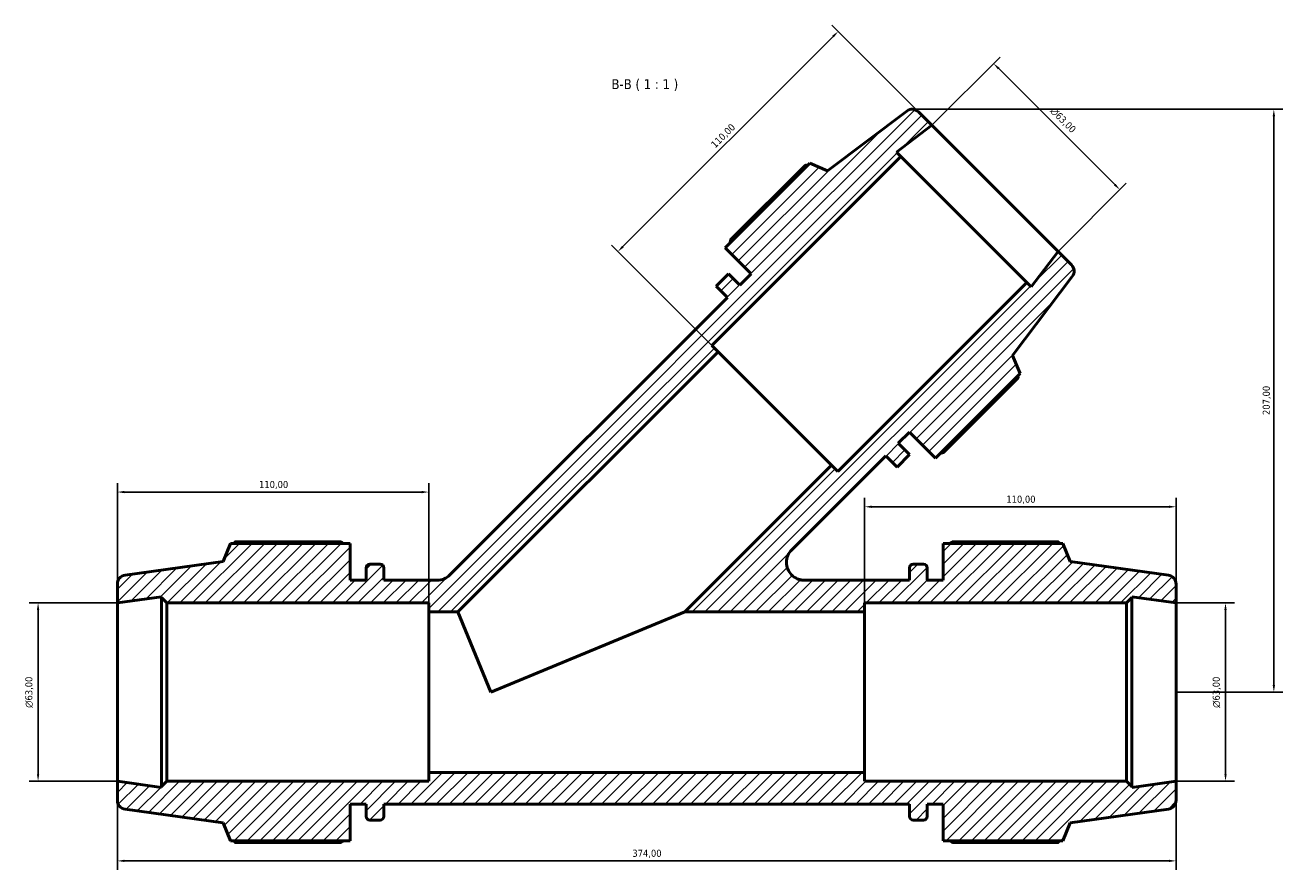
# Model space of a CAD drawing. Header units: millimetres. Extents: x 0 to 914, y 0 to 1132.
# Tile 7 of 7: x 271 to 716, y 833 to 1132. Entities that reach past the tile are written whole.
import ezdxf

# ---------------------------------------------------------------- set-up
doc = ezdxf.new("R2010")
doc.units = ezdxf.units.MM
for name, color, linetype, lineweight in [('Dimension (ISO)', 7, 'Continuous', 25), ('Hatch (ISO)', 7, 'Continuous', 18), ('Symbol (ISO)', 7, 'Continuous', 25), ('Visible (ISO)', 7, 'Continuous', 50)]:
    doc.layers.add(name, color=color, linetype=linetype, lineweight=lineweight)
doc.styles.add('Label Text (ISO)', font='tahoma.ttf')
doc.styles.add('Note Text (ISO)', font='tahoma.ttf')
doc.dimstyles.new('Default (ISO)', dxfattribs={"dimtxt": 2.5, "dimasz": 2.5, "dimexe": 3.175, "dimexo": 0, "dimgap": 0.762, "dimtad": 1, "dimrnd": 1e-08, "dimzin": 0, "dimtxsty": 'Note Text (ISO)', "dimcen": 0.09, "dimdle": 10, "dimclrd": 256, "dimclre": 256, "dimclrt": 256, "dimazin": 0, "dimtfac": 1.40208, "dimtmove": 0, "dimatfit": 3, "dimfxl": 1, "dimtolj": 1, "dimtzin": 0, "dimlwd": -1, "dimlwe": -1, "dimarcsym": 0})

# ---------------------------------------------------------------- blocks, each defined once
blk = doc.blocks.new('*D7')
at = {"layer": 'Defpoints', "color": 0, "transparency": 16777216}
for p in [(678.03, 927.8), (678.03, 864.8), (695.52, 864.8)]:
    blk.add_point(p, dxfattribs=at)
at = {"layer": 'Dimension (ISO)', "transparency": 16777216}
for p, q in [((678.03, 927.8), (698.69, 927.8)), ((695.52, 925.3), (695.52, 867.3)), ((678.03, 864.8), (698.69, 864.8))]:
    blk.add_line(p, q, dxfattribs=at)
for points in [[(695.1, 925.3), (695.93, 925.3), (695.52, 927.8)], [(695.1, 867.3), (695.93, 867.3), (695.52, 864.8)]]:
    blk.add_solid(points, dxfattribs=at)
at = {"layer": 'Dimension (ISO)', "color": 232, "true_color": 0xca0064, "transparency": 16777216, "insert": (690.99, 890.74), "char_height": 2.5, "attachment_point": 1, "rotation": 90, "style": 'Note Text (ISO)'}
blk.add_mtext('\\A1;\\fAIGDT|b0|i0;\\H2.5000;\\ln\\fTahoma|b0|i0;\\H2.5000;63,00', dxfattribs=at)
blk = doc.blocks.new('*D8')
at = {"layer": 'Defpoints', "color": 0, "transparency": 16777216}
for p in [(304.03, 927.8), (276.03, 864.8), (304.03, 864.8)]:
    blk.add_point(p, dxfattribs=at)
at = {"layer": 'Dimension (ISO)', "transparency": 16777216}
for p, q in [((304.03, 927.8), (272.86, 927.8)), ((276.03, 925.3), (276.03, 867.3)), ((304.03, 864.8), (272.86, 864.8))]:
    blk.add_line(p, q, dxfattribs=at)
for points in [[(275.61, 925.3), (276.45, 925.3), (276.03, 927.8)], [(275.61, 867.3), (276.45, 867.3), (276.03, 864.8)]]:
    blk.add_solid(points, dxfattribs=at)
at = {"layer": 'Dimension (ISO)', "color": 232, "true_color": 0xca0064, "transparency": 16777216, "insert": (271.51, 890.74), "char_height": 2.5, "attachment_point": 1, "rotation": 90, "style": 'Note Text (ISO)'}
blk.add_mtext('\\A1;\\fAIGDT|b0|i0;\\H2.5000;\\ln\\fTahoma|b0|i0;\\H2.5000;63,00', dxfattribs=at)
blk = doc.blocks.new('*D9')
at = {"layer": 'Defpoints', "color": 0, "transparency": 16777216}
for p in [(414.03, 967), (304.03, 927.8), (414.03, 924.65)]:
    blk.add_point(p, dxfattribs=at)
at = {"layer": 'Dimension (ISO)', "transparency": 16777216}
for p, q in [((304.03, 927.8), (304.03, 970.17)), ((414.03, 924.65), (414.03, 970.17)), ((306.53, 967), (411.53, 967))]:
    blk.add_line(p, q, dxfattribs=at)
for points in [[(306.53, 967.42), (306.53, 966.58), (304.03, 967)], [(411.53, 967.42), (411.53, 966.58), (414.03, 967)]]:
    blk.add_solid(points, dxfattribs=at)
at = {"layer": 'Dimension (ISO)', "color": 232, "true_color": 0xca0064, "transparency": 16777216, "insert": (354.08, 970.93), "char_height": 2.5, "attachment_point": 1, "style": 'Note Text (ISO)'}
blk.add_mtext('\\A1;110,00', dxfattribs=at)
blk = doc.blocks.new('*D10')
at = {"layer": 'Defpoints', "color": 0, "transparency": 16777216}
for p in [(678.03, 961.8), (568.03, 924.65), (678.03, 927.8)]:
    blk.add_point(p, dxfattribs=at)
at = {"layer": 'Dimension (ISO)', "transparency": 16777216}
for p, q in [((568.03, 924.65), (568.03, 964.97)), ((678.03, 927.8), (678.03, 964.97)), ((570.53, 961.8), (675.53, 961.8))]:
    blk.add_line(p, q, dxfattribs=at)
for points in [[(570.53, 962.21), (570.53, 961.38), (568.03, 961.8)], [(675.53, 962.21), (675.53, 961.38), (678.03, 961.8)]]:
    blk.add_solid(points, dxfattribs=at)
at = {"layer": 'Dimension (ISO)', "color": 232, "true_color": 0xca0064, "transparency": 16777216, "insert": (618.08, 965.73), "char_height": 2.5, "attachment_point": 1, "style": 'Note Text (ISO)'}
blk.add_mtext('\\A1;110,00', dxfattribs=at)
blk = doc.blocks.new('*D11')
at = {"layer": 'Defpoints', "color": 0, "transparency": 16777216}
for p in [(591.8, 1096.62), (658.17, 1073.89), (636.35, 1052.07)]:
    blk.add_point(p, dxfattribs=at)
at = {"layer": 'Dimension (ISO)', "transparency": 16777216}
for p, q in [((591.8, 1096.62), (615.87, 1120.68)), ((615.39, 1116.67), (656.4, 1075.65)), ((636.35, 1052.07), (660.41, 1076.13))]:
    blk.add_line(p, q, dxfattribs=at)
for points in [[(615.68, 1116.96), (615.09, 1116.37), (613.62, 1118.43)], [(656.7, 1075.95), (656.11, 1075.36), (658.17, 1073.89)]]:
    blk.add_solid(points, dxfattribs=at)
at = {"layer": 'Dimension (ISO)', "color": 232, "true_color": 0xca0064, "transparency": 16777216, "insert": (635.17, 1103.29), "char_height": 2.5, "attachment_point": 1, "rotation": 315, "style": 'Note Text (ISO)'}
blk.add_mtext('\\A1;\\fAIGDT|b0|i0;\\H2.5000;\\ln\\fTahoma|b0|i0;\\H2.5000;63,00', dxfattribs=at)
blk = doc.blocks.new('*D12')
at = {"layer": 'Defpoints', "color": 0, "transparency": 16777216}
for p in [(304.03, 864.8), (678.03, 864.8), (304.03, 836.66)]:
    blk.add_point(p, dxfattribs=at)
at = {"layer": 'Dimension (ISO)', "transparency": 16777216}
for p, q in [((304.03, 864.8), (304.03, 833.49)), ((678.03, 864.8), (678.03, 833.49)), ((675.53, 836.66), (306.53, 836.66))]:
    blk.add_line(p, q, dxfattribs=at)
for points in [[(306.53, 837.08), (306.53, 836.25), (304.03, 836.66)], [(675.53, 837.08), (675.53, 836.25), (678.03, 836.66)]]:
    blk.add_solid(points, dxfattribs=at)
at = {"layer": 'Dimension (ISO)', "color": 232, "true_color": 0xca0064, "transparency": 16777216, "insert": (485.97, 840.6), "char_height": 2.5, "attachment_point": 1, "style": 'Note Text (ISO)'}
blk.add_mtext('\\A1;374,00', dxfattribs=at)
blk = doc.blocks.new('*D13')
at = {"layer": 'Defpoints', "color": 0, "transparency": 16777216}
for p in [(591.8, 1096.62), (480.86, 1051.99), (516.25, 1016.61)]:
    blk.add_point(p, dxfattribs=at)
at = {"layer": 'Dimension (ISO)', "transparency": 16777216}
for p, q in [((591.8, 1096.62), (556.4, 1132.02)), ((556.88, 1128), (482.63, 1053.76)), ((516.25, 1016.61), (478.62, 1054.23))]:
    blk.add_line(p, q, dxfattribs=at)
for points in [[(556.58, 1128.3), (557.17, 1127.71), (558.65, 1129.77)], [(482.34, 1054.05), (482.93, 1053.46), (480.86, 1051.99)]]:
    blk.add_solid(points, dxfattribs=at)
at = {"layer": 'Dimension (ISO)', "color": 232, "true_color": 0xca0064, "transparency": 16777216, "insert": (513.47, 1090.16), "char_height": 2.5, "attachment_point": 1, "rotation": 45, "style": 'Note Text (ISO)'}
blk.add_mtext('\\A1;110,00', dxfattribs=at)
blk = doc.blocks.new('*D14')
at = {"layer": 'Defpoints', "color": 0, "transparency": 16777216}
for p in [(585.05, 1102.28), (678.03, 896.3), (712.59, 896.3)]:
    blk.add_point(p, dxfattribs=at)
at = {"layer": 'Dimension (ISO)', "transparency": 16777216}
for p, q in [((585.05, 1102.28), (715.77, 1102.28)), ((712.59, 1099.78), (712.59, 898.8)), ((678.03, 896.3), (715.77, 896.3))]:
    blk.add_line(p, q, dxfattribs=at)
for points in [[(712.18, 1099.78), (713.01, 1099.78), (712.59, 1102.28)], [(712.18, 898.8), (713.01, 898.8), (712.59, 896.3)]]:
    blk.add_solid(points, dxfattribs=at)
at = {"layer": 'Dimension (ISO)', "color": 232, "true_color": 0xca0064, "transparency": 16777216, "insert": (708.66, 994.23), "char_height": 2.5, "attachment_point": 1, "rotation": 90, "style": 'Note Text (ISO)'}
blk.add_mtext('\\A1;207,00', dxfattribs=at)

msp = doc.modelspace()

# ---------------------------------------------------------------- hatches: boundary and pattern name
at = {"layer": 'Hatch (ISO)'}
h = msp.add_hatch(dxfattribs=at)
h.set_pattern_fill('ANSI31', color=256, scale=25.4, style=0)
h.set_pattern_definition([(45, (0, 0), (-2.245064, 2.245064), [])])
edge = h.paths.add_edge_path()
edge.add_ellipse((674.8812, 858.0854), major_axis=(0.4384, -3.1193), ratio=1, start_angle=0, end_angle=82)
edge.add_line((678.0312, 858.0854), (678.0312, 864.7972))
edge.add_line((678.0312, 864.7972), (662.4479, 862.6071))
edge.add_line((662.4479, 862.6071), (662.4479, 862.9072))
edge.add_line((662.4479, 862.9072), (660.5579, 864.7972))
edge.add_line((660.5579, 864.7972), (568.0312, 864.7972))
edge.add_line((568.0312, 864.7972), (568.0312, 867.9472))
edge.add_line((568.0312, 867.9472), (414.0312, 867.9472))
edge.add_line((414.0312, 867.9472), (414.0312, 864.7972))
edge.add_line((414.0312, 864.7972), (321.5046, 864.7972))
edge.add_line((321.5046, 864.7972), (319.6146, 862.9072))
edge.add_line((319.6146, 862.9072), (319.6146, 862.6071))
edge.add_line((319.6146, 862.6071), (304.0312, 864.7972))
edge.add_line((304.0312, 864.7972), (304.0312, 858.0854))
edge.add_ellipse((307.1812, 858.0854), major_axis=(-3.15, 0), ratio=1, start_angle=0, end_angle=82)
edge.add_line((306.7428, 854.9661), (341.4312, 850.0909))
edge.add_line((341.4312, 850.0909), (343.9922, 843.7522))
edge.add_line((343.9922, 843.7522), (386.3112, 843.7522))
edge.add_line((386.3112, 843.7522), (386.3112, 856.7472))
edge.add_line((386.3112, 856.7472), (391.9212, 856.7472))
edge.add_line((391.9212, 856.7472), (391.9212, 852.3572))
edge.add_ellipse((393.1812, 852.3572), major_axis=(-1.26, 0), ratio=1, start_angle=0, end_angle=90)
edge.add_line((393.1812, 851.0972), (396.8946, 851.0972))
edge.add_ellipse((396.8946, 852.3572), major_axis=(0, -1.26), ratio=1, start_angle=0, end_angle=90)
edge.add_line((398.1546, 852.3572), (398.1546, 856.7472))
edge.add_line((398.1546, 856.7472), (583.9079, 856.7472))
edge.add_line((583.9079, 856.7472), (583.9079, 852.3572))
edge.add_ellipse((585.1679, 852.3572), major_axis=(-1.26, 0), ratio=1, start_angle=0, end_angle=90)
edge.add_line((585.1679, 851.0972), (588.8812, 851.0972))
edge.add_ellipse((588.8812, 852.3572), major_axis=(0, -1.26), ratio=1, start_angle=0, end_angle=90)
edge.add_line((590.1412, 852.3572), (590.1412, 856.7472))
edge.add_line((590.1412, 856.7472), (595.7512, 856.7472))
edge.add_line((595.7512, 856.7472), (595.7512, 843.7522))
edge.add_line((595.7512, 843.7522), (638.0702, 843.7522))
edge.add_line((638.0702, 843.7522), (640.6312, 850.0909))
edge.add_line((640.6312, 850.0909), (675.3196, 854.9661))
edge = h.paths.add_edge_path()
edge.add_line((515.5587, 1039.7471), (519.5539, 1035.752))
edge.add_line((519.5539, 1035.752), (421.4943, 937.6924))
edge.add_spline(control_points=[(421.4943, 937.6924), (420.9044, 937.1025), (420.2031, 936.6356), (418.6724, 936.0074), (417.8599, 935.8472), (417.0395, 935.8472)], knot_values=[-0.49638538, -0.49638538, -0.49638538, -0.49638538, -0.24610602, -0.24610602, 0, 0, 0, 0], degree=3, periodic=0)
edge.add_line((417.0395, 935.8472), (398.1546, 935.8472))
edge.add_line((398.1546, 935.8472), (398.1546, 940.2372))
edge.add_ellipse((396.8946, 940.2372), major_axis=(1.26, 0), ratio=1, start_angle=0, end_angle=90)
edge.add_line((396.8946, 941.4972), (393.1812, 941.4972))
edge.add_ellipse((393.1812, 940.2372), major_axis=(0, 1.26), ratio=1, start_angle=0, end_angle=90)
edge.add_line((391.9212, 940.2372), (391.9212, 935.8472))
edge.add_line((391.9212, 935.8472), (386.3112, 935.8472))
edge.add_line((386.3112, 935.8472), (386.3112, 948.8422))
edge.add_line((386.3112, 948.8422), (343.9922, 948.8422))
edge.add_line((343.9922, 948.8422), (341.4312, 942.5034))
edge.add_line((341.4312, 942.5034), (306.7428, 937.6283))
edge.add_ellipse((307.1812, 934.5089), major_axis=(-0.4384, 3.1193), ratio=1, start_angle=0, end_angle=82)
edge.add_line((304.0312, 934.5089), (304.0312, 927.7972))
edge.add_line((304.0312, 927.7972), (319.6146, 929.9873))
edge.add_line((319.6146, 929.9873), (319.6146, 929.6872))
edge.add_line((319.6146, 929.6872), (321.5046, 927.7972))
edge.add_line((321.5046, 927.7972), (414.0312, 927.7972))
edge.add_line((414.0312, 927.7972), (414.0312, 924.6472))
edge.add_line((414.0312, 924.6472), (424.2883, 924.6472))
edge.add_line((424.2883, 924.6472), (516.247, 1016.6059))
edge.add_line((516.247, 1016.6059), (514.0196, 1018.8333))
edge.add_line((514.0196, 1018.8333), (580.7823, 1085.5959))
edge.add_line((580.7823, 1085.5959), (579.2336, 1087.1446))
edge.add_line((579.2336, 1087.1446), (591.8013, 1096.615))
edge.add_line((591.8013, 1096.615), (587.0554, 1101.3609))
edge.add_ellipse((584.828, 1099.1335), major_axis=(2.2274, 2.2274), ratio=1, start_angle=0, end_angle=82)
edge.add_line((582.9323, 1101.6492), (554.9567, 1080.5681))
edge.add_line((554.9567, 1080.5681), (548.6636, 1083.2394))
edge.add_line((548.6636, 1083.2394), (518.7395, 1053.3153))
edge.add_line((518.7395, 1053.3153), (527.9284, 1044.1265))
edge.add_line((527.9284, 1044.1265), (523.9615, 1040.1596))
edge.add_line((523.9615, 1040.1596), (519.9664, 1044.1548))
edge.add_line((519.9664, 1044.1548), (515.5587, 1039.7471))
edge = h.paths.add_edge_path()
edge.add_line((575.486, 979.8198), (579.4812, 975.8247))
edge.add_line((579.4812, 975.8247), (583.8888, 980.2323))
edge.add_line((583.8888, 980.2323), (579.8937, 984.2275))
edge.add_line((579.8937, 984.2275), (583.8605, 988.1943))
edge.add_line((583.8605, 988.1943), (593.0494, 979.0055))
edge.add_line((593.0494, 979.0055), (622.9734, 1008.9295))
edge.add_line((622.9734, 1008.9295), (620.3021, 1015.2226))
edge.add_line((620.3021, 1015.2226), (641.3833, 1043.1983))
edge.add_ellipse((638.8676, 1045.094), major_axis=(2.5157, -1.8957), ratio=1, start_angle=0, end_angle=82)
edge.add_line((641.095, 1047.3214), (636.3491, 1052.0673))
edge.add_line((636.3491, 1052.0673), (626.8786, 1039.4996))
edge.add_line((626.8786, 1039.4996), (625.33, 1041.0482))
edge.add_line((625.33, 1041.0482), (558.5673, 974.2855))
edge.add_line((558.5673, 974.2855), (556.3399, 976.5129))
edge.add_line((556.3399, 976.5129), (504.4742, 924.6472))
edge.add_line((504.4742, 924.6472), (568.0312, 924.6472))
edge.add_line((568.0312, 924.6472), (568.0312, 927.7972))
edge.add_line((568.0312, 927.7972), (660.5579, 927.7972))
edge.add_line((660.5579, 927.7972), (662.4479, 929.6872))
edge.add_line((662.4479, 929.6872), (662.4479, 929.9873))
edge.add_line((662.4479, 929.9873), (678.0312, 927.7972))
edge.add_line((678.0312, 927.7972), (678.0312, 934.5089))
edge.add_ellipse((674.8812, 934.5089), major_axis=(3.15, 0), ratio=1, start_angle=0, end_angle=82)
edge.add_line((675.3196, 937.6283), (640.6312, 942.5034))
edge.add_line((640.6312, 942.5034), (638.0702, 948.8422))
edge.add_line((638.0702, 948.8422), (595.7512, 948.8422))
edge.add_line((595.7512, 948.8422), (595.7512, 935.8472))
edge.add_line((595.7512, 935.8472), (590.1412, 935.8472))
edge.add_line((590.1412, 935.8472), (590.1412, 940.2372))
edge.add_ellipse((588.8812, 940.2372), major_axis=(1.26, 0), ratio=1, start_angle=0, end_angle=90)
edge.add_line((588.8812, 941.4972), (585.1679, 941.4972))
edge.add_ellipse((585.1679, 940.2372), major_axis=(0, 1.26), ratio=1, start_angle=0, end_angle=90)
edge.add_line((583.9079, 940.2372), (583.9079, 935.8472))
edge.add_line((583.9079, 935.8472), (546.7229, 935.8472))
edge.add_spline(control_points=[(546.7229, 935.8472), (546.293, 935.8472), (545.8642, 935.8912), (545.0222, 936.0658), (544.6113, 936.196), (543.4642, 936.6934), (542.7825, 937.1636), (541.6376, 938.3389), (541.1855, 939.0327), (540.5726, 940.5546), (540.4177, 941.3682), (540.4284, 943.0088), (540.594, 943.8203), (541.2268, 945.334), (541.6881, 946.0219), (542.2681, 946.6019)], knot_values=[-1.4884893, -1.4884893, -1.4884893, -1.4884893, -1.3595097, -1.3595097, -1.23053009, -1.23053009, -0.98442407, -0.98442407, -0.73831805, -0.73831805, -0.49221204, -0.49221204, -0.24610602, -0.24610602, 0, 0, 0, 0], degree=3, periodic=0)
edge.add_line((542.2681, 946.6019), (575.486, 979.8198))

# ---------------------------------------------------------------- linework, layer by layer
at = {"layer": 'Visible (ISO)'}
for p, q in [((582.9323, 1101.6492), (554.9567, 1080.5681)), ((591.8013, 1096.615), (587.0554, 1101.3609)), ((579.2336, 1087.1446), (591.8013, 1096.615)), ((636.3491, 1052.0673), (591.8013, 1096.615)), ((514.0196, 1018.8333), (580.7823, 1085.5959)), ((580.7823, 1085.5959), (579.2336, 1087.1446)), ((625.33, 1041.0482), (580.7823, 1085.5959)), ((548.6636, 1083.2394), (518.7395, 1053.3153)), ((547.0971, 1082.5461), (520.7, 1056.149)), ((554.9567, 1080.5681), (548.6636, 1083.2394)), ((518.7395, 1053.3153), (527.9284, 1044.1265)), ((636.3491, 1052.0673), (626.8786, 1039.4996)), ((641.095, 1047.3214), (636.3491, 1052.0673)), ((519.9664, 1044.1548), (515.5587, 1039.7471)), ((523.9615, 1040.1596), (519.9664, 1044.1548)), ((527.9284, 1044.1265), (523.9615, 1040.1596)), ((515.5587, 1039.7471), (519.5539, 1035.752)), ((625.33, 1041.0482), (558.5673, 974.2855)), ((620.3021, 1015.2226), (641.3833, 1043.1983)), ((626.8786, 1039.4996), (625.33, 1041.0482)), ((519.5539, 1035.752), (421.4943, 937.6924)), ((516.247, 1016.6059), (514.0196, 1018.8333)), ((424.2883, 924.6472), (516.247, 1016.6059)), ((556.3399, 976.5129), (516.247, 1016.6059)), ((622.9734, 1008.9295), (620.3021, 1015.2226)), ((593.0494, 979.0055), (622.9734, 1008.9295)), ((595.8831, 980.966), (622.2801, 1007.363)), ((579.8937, 984.2275), (583.8605, 988.1943)), ((583.8605, 988.1943), (593.0494, 979.0055)), ((583.8888, 980.2323), (579.8937, 984.2275)), ((542.2681, 946.6019), (575.486, 979.8198)), ((575.486, 979.8198), (579.4812, 975.8247)), ((579.4812, 975.8247), (583.8888, 980.2323)), ((556.3399, 976.5129), (504.4742, 924.6472)), ((558.5673, 974.2855), (556.3399, 976.5129)), ((343.9922, 948.8422), (341.4312, 942.5034)), ((386.3112, 948.8422), (343.9922, 948.8422)), ((382.9212, 949.4596), (345.5902, 949.4596)), ((386.3112, 935.8472), (386.3112, 948.8422)), ((638.0702, 948.8422), (595.7512, 948.8422)), ((595.7512, 948.8422), (595.7512, 935.8472)), ((636.4723, 949.4596), (599.1412, 949.4596)), ((640.6312, 942.5034), (638.0702, 948.8422)), ((341.4312, 942.5034), (306.7428, 937.6283)), ((675.3196, 937.6283), (640.6312, 942.5034)), ((391.9212, 940.2372), (391.9212, 935.8472)), ((396.8946, 941.4972), (393.1812, 941.4972)), ((398.1546, 935.8472), (398.1546, 940.2372)), ((583.9079, 940.2372), (583.9079, 935.8472)), ((588.8812, 941.4972), (585.1679, 941.4972)), ((590.1412, 935.8472), (590.1412, 940.2372)), ((304.0312, 934.5089), (304.0312, 927.7972)), ((391.9212, 935.8472), (386.3112, 935.8472)), ((417.0395, 935.8472), (398.1546, 935.8472)), ((583.9079, 935.8472), (546.7229, 935.8472)), ((595.7512, 935.8472), (590.1412, 935.8472)), ((678.0312, 927.7972), (678.0312, 934.5089)), ((304.0312, 927.7972), (319.6146, 929.9873)), ((319.6146, 929.9873), (319.6146, 929.6872)), ((319.6146, 929.6872), (321.5046, 927.7972)), ((319.6146, 929.6872), (319.6146, 862.9072)), ((660.5579, 927.7972), (662.4479, 929.6872)), ((662.4479, 929.6872), (662.4479, 929.9873)), ((662.4479, 929.9873), (678.0312, 927.7972)), ((662.4479, 862.9072), (662.4479, 929.6872)), ((304.0312, 864.7972), (304.0312, 927.7972)), ((321.5046, 927.7972), (414.0312, 927.7972)), ((321.5046, 864.7972), (321.5046, 927.7972)), ((414.0312, 927.7972), (414.0312, 924.6472)), ((414.0312, 924.6472), (424.2883, 924.6472)), ((414.0312, 867.9472), (414.0312, 924.6472)), ((436.0312, 896.2972), (424.2883, 924.6472)), ((504.4742, 924.6472), (436.0312, 896.2972)), ((504.4742, 924.6472), (568.0312, 924.6472)), ((568.0312, 924.6472), (568.0312, 927.7972)), ((568.0312, 927.7972), (660.5579, 927.7972)), ((568.0312, 867.9472), (568.0312, 924.6472)), ((660.5579, 927.7972), (660.5579, 864.7972)), ((678.0312, 864.7972), (678.0312, 927.7972)), ((568.0312, 867.9472), (414.0312, 867.9472)), ((414.0312, 867.9472), (414.0312, 864.7972)), ((568.0312, 864.7972), (568.0312, 867.9472)), ((319.6146, 862.6071), (304.0312, 864.7972)), ((304.0312, 864.7972), (304.0312, 858.0854)), ((321.5046, 864.7972), (319.6146, 862.9072)), ((319.6146, 862.9072), (319.6146, 862.6071)), ((414.0312, 864.7972), (321.5046, 864.7972)), ((660.5579, 864.7972), (568.0312, 864.7972)), ((662.4479, 862.9072), (660.5579, 864.7972)), ((678.0312, 864.7972), (662.4479, 862.6071)), ((662.4479, 862.6071), (662.4479, 862.9072)), ((678.0312, 858.0854), (678.0312, 864.7972)), ((306.7428, 854.9661), (341.4312, 850.0909)), ((386.3112, 843.7522), (386.3112, 856.7472)), ((386.3112, 856.7472), (391.9212, 856.7472)), ((391.9212, 856.7472), (391.9212, 852.3572)), ((398.1546, 852.3572), (398.1546, 856.7472)), ((398.1546, 856.7472), (583.9079, 856.7472)), ((583.9079, 856.7472), (583.9079, 852.3572)), ((590.1412, 852.3572), (590.1412, 856.7472)), ((590.1412, 856.7472), (595.7512, 856.7472)), ((595.7512, 856.7472), (595.7512, 843.7522)), ((640.6312, 850.0909), (675.3196, 854.9661)), ((341.4312, 850.0909), (343.9922, 843.7522)), ((393.1812, 851.0972), (396.8946, 851.0972)), ((585.1679, 851.0972), (588.8812, 851.0972)), ((638.0702, 843.7522), (640.6312, 850.0909)), ((343.9922, 843.7522), (386.3112, 843.7522)), ((345.5902, 843.1347), (382.9212, 843.1347)), ((595.7512, 843.7522), (638.0702, 843.7522)), ((599.1412, 843.1347), (636.4723, 843.1347))]:
    msp.add_line(p, q, dxfattribs=at)
for centre, radius, start, end in [((584.828, 1099.1335), 3.15, 45, 127), ((638.8676, 1045.094), 3.15, 323, 45), ((307.1812, 934.5089), 3.15, 98, 180), ((393.1812, 940.2372), 1.26, 90, 180), ((396.8946, 940.2372), 1.26, 0, 90), ((585.1679, 940.2372), 1.26, 90, 180), ((588.8812, 940.2372), 1.26, 0, 90), ((674.8812, 934.5089), 3.15, 0, 82), ((307.1812, 858.0854), 3.15, 180, 262), ((674.8812, 858.0854), 3.15, 278, 0), ((393.1812, 852.3572), 1.26, 180, 270), ((396.8946, 852.3572), 1.26, 270, 0), ((585.1679, 852.3572), 1.26, 180, 270), ((588.8812, 852.3572), 1.26, 270, 0)]:
    msp.add_arc(centre, radius, start, end, dxfattribs=at)
for points, weights in [([(547.815, 1082.3908), (547.4603, 1082.4689), (547.0971, 1082.5461)], [2.42550904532, 2.41311555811, 2.40042970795]), ([(520.7, 1056.149), (520.5662, 1055.5748), (520.4403, 1055.0161)], [1.00143450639, 1.00172909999, 1.00187532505]), ([(622.2801, 1007.363), (622.2029, 1007.7263), (622.1248, 1008.0809)], [2.39104022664, 2.40367645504, 2.41602146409]), ([(594.7502, 980.7063), (595.3088, 980.8322), (595.8831, 980.966)], [1.00187532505, 1.00172909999, 1.00143450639]), ([(345.5902, 949.4596), (345.3879, 949.1482), (345.1923, 948.8422)], [1, 1.00095123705, 1.00175494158]), ([(382.9212, 949.4596), (383.4219, 949.1482), (383.9059, 948.8422)], [1.01352189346, 1.0118967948, 1.01012462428]), ([(598.1565, 948.8422), (598.6406, 949.1482), (599.1412, 949.4596)], [1.01012462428, 1.0118967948, 1.01352189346]), ([(636.8701, 948.8422), (636.6745, 949.1482), (636.4723, 949.4596)], [1.00175494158, 1.00095123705, 1]), ([(345.1923, 843.7522), (345.3879, 843.4462), (345.5902, 843.1347)], [1.00175494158, 1.00095123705, 1]), ([(383.9059, 843.7522), (383.4219, 843.4462), (382.9212, 843.1347)], [1.01012462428, 1.0118967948, 1.01352189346]), ([(599.1412, 843.1347), (598.6406, 843.4462), (598.1565, 843.7522)], [1.01352189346, 1.0118967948, 1.01012462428]), ([(636.4723, 843.1347), (636.6745, 843.4462), (636.8701, 843.7522)], [1, 1.00095123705, 1.00175494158])]:
    msp.add_rational_spline(points, weights, degree=2, dxfattribs=at)
for points, knots in [([(546.7229, 935.8472), (546.293, 935.8472), (545.8642, 935.8912), (545.0222, 936.0658), (544.6113, 936.196), (543.4642, 936.6934), (542.7825, 937.1636), (541.6376, 938.3389), (541.1855, 939.0327), (540.5726, 940.5546), (540.4177, 941.3682), (540.4284, 943.0088), (540.594, 943.8203), (541.2268, 945.334), (541.6881, 946.0219), (542.2681, 946.6019)], [-1.4884893, -1.4884893, -1.4884893, -1.4884893, -1.3595097, -1.3595097, -1.23053009, -1.23053009, -0.98442407, -0.98442407, -0.73831805, -0.73831805, -0.49221204, -0.49221204, -0.24610602, -0.24610602, 0, 0, 0, 0]), ([(421.4943, 937.6924), (420.9044, 937.1025), (420.2031, 936.6356), (418.6724, 936.0074), (417.8599, 935.8472), (417.0395, 935.8472)], [-0.496385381, -0.496385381, -0.496385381, -0.496385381, -0.246106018, -0.246106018, 0, 0, 0, 0])]:
    msp.add_open_spline(points, degree=3, knots=knots, dxfattribs=at)

# ---------------------------------------------------------------- texts
at = {"layer": 'Symbol (ISO)', "insert": (478.5923, 1108.7835), "char_height": 3.5, "attachment_point": 7, "style": 'Label Text (ISO)'}
msp.add_mtext('B-B ( 1 : 1 )', dxfattribs=at)

# ---------------------------------------------------------------- dimensions: what is measured, and where the dimension line sits
at = {"layer": 'Dimension (ISO)'}
for base, p1, p2, angle, override, picture, middle in [((480.8642, 1051.9886), (591.8013, 1096.615), (516.247, 1016.6059), 45, {"dimdec": 2, "dimtp": 0, "dimtm": 0, "dimtdec": 2, "dimtofl": 0, "dimatfit": 1}, '*D13', (519.7551, 1090.8795)), ((712.5944, 896.2972), (585.0478, 1102.2759), (678.0312, 896.2972), 90, {"dimdec": 2, "dimlfac": 1.004958, "dimtp": 0, "dimtm": 0, "dimtdec": 2, "dimtofl": 0, "dimatfit": 1}, '*D14', (712.5944, 999.2865)), ((414.0312, 966.9989), (304.0312, 927.7972), (414.0312, 924.6472), 180, {"dimdec": 2, "dimtp": 0, "dimtm": 0, "dimtdec": 2, "dimtofl": 0, "dimatfit": 1}, '*D9', (359.0312, 966.9989)), ((678.0312, 961.7972), (568.0312, 924.6472), (678.0312, 927.7972), 180, {"dimdec": 2, "dimtp": 0, "dimtm": 0, "dimtdec": 2, "dimtofl": 0, "dimatfit": 1}, '*D10', (623.0312, 961.7972)), ((304.0312, 836.6619), (678.0312, 864.7972), (304.0312, 864.7972), 180, {"dimdec": 2, "dimtp": 0, "dimtm": 0, "dimtdec": 2, "dimtofl": 0, "dimatfit": 1}, '*D12', (491.0312, 836.6619))]:
    dim = msp.add_linear_dim(base=base, p1=p1, p2=p2, angle=angle, dimstyle='Default (ISO)', override=override, dxfattribs=at)
    dim.commit()
    dim.dimension.update_dxf_attribs({"geometry": picture, "text_midpoint": middle, "dimtype": 160})
for base, p1, p2, angle, picture, middle in [((658.1688, 1073.8871), (591.8013, 1096.615), (636.3491, 1052.0673), 135, '*D11', (635.895, 1096.1609)), ((276.0312, 864.7972), (304.0312, 927.7972), (304.0312, 864.7972), 90, '*D8', (276.0312, 896.2972)), ((695.5169, 864.7972), (678.0312, 927.7972), (678.0312, 864.7972), 90, '*D7', (695.5169, 896.2972))]:
    dim = msp.add_linear_dim(base=base, p1=p1, p2=p2, angle=angle, text='\\fAIGDT|b0|i0;\\H2.5000;\\ln\\fTahoma|b0|i0;\\H2.5000;<>', dimstyle='Default (ISO)', override={"dimdec": 2, "dimtp": 0, "dimtm": 0, "dimtdec": 2, "dimtofl": 0, "dimatfit": 1}, dxfattribs=at)
    dim.commit()
    dim.dimension.update_dxf_attribs({"geometry": picture, "text_midpoint": middle, "dimtype": 160})

doc.saveas('drawing.dxf')
